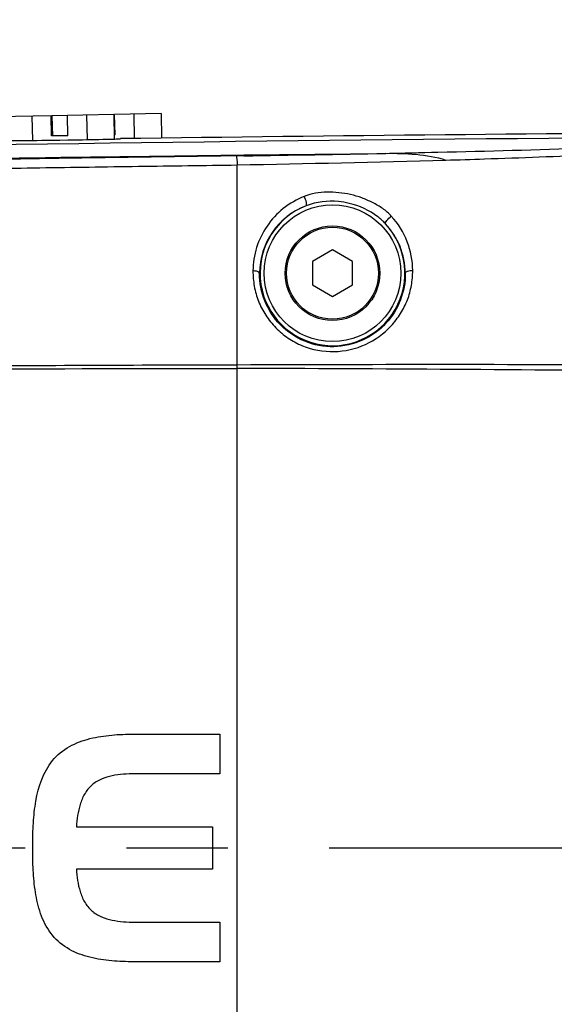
# Model space of a CAD drawing. Header units: millimetres. Extents: x 7426 to 8300, y 123 to 421.
# Tile 181 of 197: x 8141.28 to 8143.26, y 373.78 to 377.43. Entities that reach past the tile are written whole.
import ezdxf

# ---------------------------------------------------------------- set-up
doc = ezdxf.new("R2010")
doc.units = ezdxf.units.MM
doc.linetypes.add('CENTER', pattern=[0.6, 0.375, -0.075, 0.075, -0.075])
for name, color, linetype in [('中心线', 7, 'CENTER'), ('外形图', 7, 'Continuous'), ('尺寸标注', 7, 'Continuous'), ('运动范围', 7, 'Continuous')]:
    doc.layers.add(name, color=color, linetype=linetype)
doc.styles.add('微软雅黑', font='msyh.ttc')
doc.dimstyles.new('尺寸标注_1_20比例', dxfattribs={"dimtxt": 1.5, "dimasz": 1.25, "dimexe": 0.5, "dimexo": 0.4, "dimgap": 0.5, "dimtad": 1, "dimdec": 1, "dimlfac": 20, "dimdsep": 46, "dimtxsty": '微软雅黑', "dimcen": 0.09, "dimadec": 0, "dimazin": 0, "dimtp": 0.01, "dimtm": 0.01, "dimtfac": 1, "dimtdec": 1, "dimtofl": 0, "dimtmove": 0, "dimatfit": 3, "dimfxl": 1, "dimtolj": 1, "dimarcsym": 0})

# ---------------------------------------------------------------- blocks, each defined once
blk = doc.blocks.new('*D1279')
at = {"layer": 'Defpoints', "color": 0}
for p in [(8163.1407, 403.1778), (8093.7172, 293.7489), (8143.3418, 293.7489)]:
    blk.add_point(p, dxfattribs=at)
at = {"layer": '尺寸标注', "color": 0, "lineweight": -2}
for p, q in [((8162.7407, 403.1778), (8093.2172, 403.1778)), ((8093.7172, 401.9278), (8093.7172, 294.9989)), ((8142.9418, 293.7489), (8093.2172, 293.7489))]:
    blk.add_line(p, q, dxfattribs=at)
at = {"layer": '尺寸标注', "color": 0}
for points in [[(8093.9255, 401.9278), (8093.5088, 401.9278), (8093.7172, 403.1778)], [(8093.5088, 294.9989), (8093.9255, 294.9989), (8093.7172, 293.7489)]]:
    blk.add_solid(points, dxfattribs=at)
at = {"layer": '尺寸标注', "color": 0, "insert": (8092.4381, 348.4634), "char_height": 1.5, "attachment_point": 5, "rotation": 90, "style": '微软雅黑'}
blk.add_mtext('\\A1;2188.6', dxfattribs=at)

msp = doc.modelspace()

# ---------------------------------------------------------------- linework, layer by layer
at = {"layer": '中心线', "linetype": 'CENTER', "ltscale": 5}
msp.add_line((8127.4285, 374.3629), (8169.2561, 374.3629), dxfattribs=at)
at = {"layer": '外形图', "color": 7, "linetype": 'Continuous'}
for p, q in [((8141.3994, 377.0703), (8141.1094, 377.0646)), ((8141.3284, 377.0689), (8141.3301, 376.9791)), ((8141.4009, 376.9953), (8141.3994, 377.0703)), ((8141.6314, 377.0748), (8141.4023, 377.0703)), ((8141.4023, 377.0703), (8141.4038, 376.9953)), ((8141.4608, 376.9965), (8141.4594, 377.0714)), ((8141.5304, 377.0728), (8141.5322, 376.982)), ((8141.6314, 377.0748), (8141.6332, 376.9849)), ((8141.8064, 377.0783), (8141.6343, 377.0749)), ((8141.6358, 376.9999), (8141.6343, 377.0749)), ((8141.7054, 377.0763), (8141.7071, 376.986)), ((8141.8064, 377.0783), (8141.8082, 376.9872)), ((8141.4007, 376.9799), (8141.4318, 376.9804)), ((8141.4608, 376.9965), (8141.4009, 376.9953)), ((8141.4318, 376.9804), (8141.4615, 376.9808)), ((8141.6358, 376.9999), (8141.6329, 376.9998)), ((8141.4273, 376.9164), (8142.1125, 376.9254)), ((8142.1125, 376.9219), (8141.4274, 376.912)), ((8141.4356, 376.9165), (8142.6378, 376.9312)), ((8142.1126, 376.9218), (8142.0842, 376.9214)), ((8142.1125, 376.9254), (8142.6378, 376.9312)), ((8142.0883, 374.3629), (8142.0882, 376.8885)), ((8142.4407, 376.5739), (8142.3663, 376.5309)), ((8142.5152, 376.5309), (8142.4407, 376.5739)), ((8142.3663, 376.5309), (8142.3663, 376.4449)), ((8142.5152, 376.4449), (8142.5152, 376.5309)), ((8142.3663, 376.4449), (8142.4407, 376.4019)), ((8142.4407, 376.4019), (8142.5152, 376.4449)), ((8141.705, 374.7834), (8142.0237, 374.7834)), ((8142.0237, 374.7834), (8142.0237, 374.6367)), ((8142.0237, 374.6367), (8141.7088, 374.6367)), ((8141.4929, 374.441), (8141.9963, 374.441)), ((8141.9963, 374.441), (8141.9963, 374.2843)), ((8141.3312, 374.3519), (8141.3311, 374.3629)), ((8141.3312, 374.3629), (8141.3312, 374.3734)), ((8142.0882, 372.5777), (8142.0882, 374.3629)), ((8141.9963, 374.2843), (8141.4929, 374.2843)), ((8141.7088, 374.0886), (8142.0237, 374.0886)), ((8142.0237, 374.0886), (8142.0237, 373.9419)), ((8142.0237, 373.9419), (8141.705, 373.9419))]:
    msp.add_line(p, q, dxfattribs=at)
for radius in [0.253, 0.175, 0.17]:
    msp.add_circle((8142.4407, 376.4879), radius, dxfattribs=at)
for centre, radius, start, end in [((8146.603, 0.8539), 376.1641, 90.387527, 90.753518), ((8140.6367, 457.0439), 80.1685, 271.037489, 271.589201), ((8140.4959, 481.8861), 104.9767, 270.882401, 271.169113), ((8142.44, 376.486), 0.2695, 110.976, 179.608), ((8142.4407, 376.4879), 0.268, 111.2633, 42.9374), ((8142.4405, 376.4856), 0.2698, 0.485, 43.255), ((8141.8207, 223.8663), 152.2696, 89.296344, 89.899328), ((8142.8189, 193.9488), 182.2011, 89.726199, 90.22975)]:
    msp.add_arc(centre, radius, start, end, dxfattribs=at)
msp.add_open_spline([(8136.6308, 376.8488), (8139.1037, 376.941), (8141.5786, 376.9767), (8144.0532, 376.9941)], degree=3, dxfattribs=at)
for points, knots in [([(8141.2268, 376.9783), (8141.2367, 376.9784), (8141.2947, 376.9786), (8141.3526, 376.9793), (8141.4007, 376.9799)], [0, 0, 0, 0, 0.171063, 1, 1, 1, 1]), ([(8141.4615, 376.9808), (8141.4796, 376.9811), (8141.5376, 376.982), (8141.5956, 376.9831), (8141.6355, 376.9841)], [0, 0, 0, 0, 0.312759, 1, 1, 1, 1]), ([(8141.6355, 376.9841), (8141.6385, 376.9842), (8141.6436, 376.9844), (8141.6495, 376.9845), (8141.6529, 376.9847), (8141.6547, 376.9847), (8141.6554, 376.9849), (8141.6561, 376.9848), (8141.6561, 376.9849)], [0, 0, 0, 0, 0.433595, 0.746624, 0.856939, 0.936096, 0.983836, 1, 1, 1, 1]), ([(8142.6378, 376.9312), (8142.7023, 376.9326), (8142.9502, 376.938), (8143.1981, 376.9447), (8143.3815, 376.951)], [0, 0, 0, 0, 0.259978, 1, 1, 1, 1]), ([(8141.3073, 371.811), (8140.7886, 371.8186), (8140.0106, 371.8321), (8138.9734, 371.8555), (8138.1956, 371.8759), (8137.4178, 371.8996), (8136.6402, 371.9267), (8135.8626, 371.9575), (8135.2149, 371.9865), (8134.6967, 372.0118), (8134.3082, 372.0319), (8133.9197, 372.0532), (8133.5313, 372.0752), (8133.143, 372.0991), (8132.7548, 372.1252), (8132.4309, 372.142), (8132.1724, 372.1649), (8131.9794, 372.1913), (8131.7891, 372.2334), (8131.604, 372.295), (8131.4253, 372.3729), (8131.2537, 372.4657), (8131.091, 372.573), (8130.8877, 372.7348), (8130.6616, 372.9698), (8130.4439, 373.2946), (8130.2869, 373.6528), (8130.1949, 374.0329), (8130.171, 374.4233), (8130.2162, 374.8118), (8130.3285, 375.1863), (8130.5049, 375.5354), (8130.7399, 375.848), (8130.9785, 376.0703), (8131.1902, 376.2208), (8131.3586, 376.3191), (8131.5349, 376.4024), (8131.7176, 376.4707), (8131.9058, 376.5217), (8132.0982, 376.5527), (8132.2921, 376.5706), (8132.4862, 376.5846), (8132.6804, 376.5972), (8132.9392, 376.6133), (8133.2627, 376.6341), (8133.6511, 376.6573), (8134.0395, 376.6793), (8134.428, 376.7002), (8134.8166, 376.7199), (8135.3347, 376.7448), (8135.9825, 376.7733), (8136.7601, 376.8035), (8137.5377, 376.83), (8138.3155, 376.8532), (8139.0934, 376.8731), (8140.1306, 376.8959), (8140.9086, 376.9091), (8141.4273, 376.9164)], [0, 0, 0, 0, 0.062493, 0.093739, 0.124986, 0.156232, 0.187479, 0.218725, 0.249972, 0.265595, 0.281218, 0.296842, 0.312465, 0.328089, 0.343712, 0.359332, 0.367153, 0.374973, 0.382782, 0.390602, 0.398429, 0.406249, 0.414066, 0.421885, 0.43751, 0.453133, 0.468756, 0.48438, 0.500003, 0.515627, 0.53125, 0.546874, 0.562497, 0.578122, 0.58594, 0.593756, 0.601578, 0.609406, 0.617222, 0.625028, 0.63285, 0.64067, 0.648479, 0.656288, 0.671912, 0.687535, 0.703158, 0.718782, 0.734405, 0.750028, 0.781275, 0.812521, 0.843768, 0.875014, 0.906261, 0.937507, 1, 1, 1, 1]), ([(8141.4273, 376.9121), (8140.6757, 376.9012), (8139.1724, 376.8741), (8136.9181, 376.8091), (8135.0403, 376.7297), (8133.5391, 376.6476), (8132.7888, 376.6002), (8132.4139, 376.5743)], [0, 0, 0, 0, 0.25, 0.5, 0.749999, 0.874999, 1, 1, 1, 1]), ([(8142.0842, 376.9214), (8142.0851, 376.9208), (8142.0856, 376.917), (8142.0868, 376.9108), (8142.0876, 376.9005), (8142.0881, 376.8928), (8142.0883, 376.8885)], [0, 0, 0, 0, 0.092265, 0.298716, 0.608639, 1, 1, 1, 1]), ([(8142.6378, 376.9312), (8142.6752, 376.9317), (8142.75, 376.9303), (8142.8246, 376.9179), (8142.86, 376.9062)], [0, 0, 0, 0, 0.500359, 1, 1, 1, 1]), ([(8142.86, 376.9061), (8142.9076, 376.9076), (8143.0909, 376.9133), (8143.2742, 376.9203), (8143.4098, 376.9268)], [0, 0, 0, 0, 0.259623, 1, 1, 1, 1]), ([(8136.2364, 376.7454), (8136.7239, 376.7647), (8137.699, 376.799), (8139.162, 376.8385), (8140.2594, 376.8602), (8140.9911, 376.8727), (8141.3569, 376.8779), (8141.7226, 376.8834), (8141.9664, 376.8865), (8142.0883, 376.8884)], [0, 0, 0, 0, 0.250014, 0.500029, 0.750044, 0.812547, 0.875051, 0.937553, 1, 1, 1, 1]), ([(8142.3365, 376.7717), (8142.3086, 376.7608), (8142.2557, 376.7312), (8142.1955, 376.6644), (8142.1549, 376.5847), (8142.1472, 376.5256), (8142.1463, 376.4963)], [0, 0, 0, 0, 0.254083, 0.503528, 0.751343, 1, 1, 1, 1]), ([(8142.6584, 376.6987), (8142.6494, 376.7097), (8142.6269, 376.7281), (8142.5895, 376.7498), (8142.5495, 376.7674), (8142.4936, 376.7835), (8142.4351, 376.7894), (8142.3776, 376.785), (8142.3493, 376.7779), (8142.3365, 376.7717)], [0, 0, 0, 0, 0.122653, 0.248348, 0.373939, 0.500103, 0.751417, 0.877064, 1, 1, 1, 1]), ([(8142.3436, 376.7376), (8142.3448, 376.7382), (8142.3455, 376.7434), (8142.3436, 376.7544), (8142.34, 376.7649), (8142.3365, 376.7718)], [0, 0, 0, 0, 0.117723, 0.352762, 1, 1, 1, 1]), ([(8142.5026, 376.7461), (8142.4895, 376.7493), (8142.4367, 376.7583), (8142.3809, 376.7521), (8142.3436, 376.7376)], [0, 0, 0, 0, 0.251847, 1, 1, 1, 1]), ([(8142.637, 376.6704), (8142.6281, 376.6799), (8142.5894, 376.7147), (8142.5404, 376.7372), (8142.5026, 376.7461)], [0, 0, 0, 0, 0.250512, 1, 1, 1, 1]), ([(8142.637, 376.6704), (8142.636, 376.6716), (8142.6375, 376.6767), (8142.6441, 376.6861), (8142.6521, 376.6941), (8142.6584, 376.6988)], [0, 0, 0, 0, 0.121549, 0.357907, 1, 1, 1, 1]), ([(8142.7378, 376.4979), (8142.7374, 376.534), (8142.724, 376.6079), (8142.6838, 376.6717), (8142.6584, 376.6987)], [0, 0, 0, 0, 0.493173, 1, 1, 1, 1]), ([(8142.1463, 376.4963), (8142.1464, 376.4773), (8142.1495, 376.439), (8142.1652, 376.3831), (8142.1928, 376.3313), (8142.2296, 376.285), (8142.2754, 376.2464), (8142.346, 376.2084), (8142.4471, 376.1902), (8142.566, 376.2168), (8142.647, 376.2765), (8142.6938, 376.3378), (8142.7198, 376.3883), (8142.7344, 376.4425), (8142.7374, 376.4795), (8142.7378, 376.4979)], [0, 0, 0, 0, 0.06124, 0.123026, 0.185602, 0.248846, 0.312629, 0.376937, 0.50562, 0.633658, 0.758914, 0.820443, 0.880984, 0.94067, 1, 1, 1, 1]), ([(8142.7102, 376.4879), (8142.7104, 376.4916), (8142.7221, 376.4977), (8142.7314, 376.4981), (8142.7378, 376.4979)], [0, 0, 0, 0, 0.366919, 1, 1, 1, 1]), ([(8142.1706, 376.4879), (8142.1704, 376.4909), (8142.1598, 376.4956), (8142.1521, 376.4962), (8142.1463, 376.4963)], [0, 0, 0, 0, 0.349442, 1, 1, 1, 1]), ([(8142.7102, 376.4879), (8142.7105, 376.4546), (8142.6983, 376.3865), (8142.6427, 376.297), (8142.5545, 376.2332), (8142.4457, 376.2086), (8142.3353, 376.2293), (8142.2431, 376.2915), (8142.1836, 376.3826), (8142.1703, 376.4533), (8142.1706, 376.4879)], [0, 0, 0, 0, 0.117853, 0.239036, 0.364829, 0.493903, 0.623704, 0.752036, 0.877556, 1, 1, 1, 1]), ([(8142.0882, 376.1485), (8141.7474, 376.1476), (8141.0657, 376.1445), (8139.7024, 376.1338), (8137.9984, 376.1065), (8135.9541, 376.0513), (8134.5917, 376.0008), (8133.9106, 375.9718)], [0, 0, 0, 0, 0.125, 0.250001, 0.500001, 0.75, 1, 1, 1, 1]), ([(8133.919, 375.9556), (8134.5994, 375.9843), (8135.9603, 376.0366), (8138.0026, 376.0932), (8140.0453, 376.1274), (8141.4072, 376.1364), (8142.0882, 376.1357)], [0, 0, 0, 0, 0.25, 0.499999, 0.75, 1, 1, 1, 1]), ([(8141.3312, 374.3734), (8141.3311, 374.4006), (8141.3325, 374.4551), (8141.3435, 374.5622), (8141.3789, 374.6713), (8141.4649, 374.7419), (8141.5426, 374.7695), (8141.6235, 374.7816), (8141.6779, 374.7835), (8141.705, 374.7834)], [0, 0, 0, 0, 0.125259, 0.250517, 0.499029, 0.624315, 0.74954, 0.874758, 1, 1, 1, 1]), ([(8141.7088, 374.6367), (8141.6948, 374.6368), (8141.6668, 374.636), (8141.6251, 374.6306), (8141.5845, 374.6188), (8141.548, 374.5966), (8141.5214, 374.5631), (8141.5055, 374.5239), (8141.4965, 374.4828), (8141.4937, 374.4549), (8141.4929, 374.441)], [0, 0, 0, 0, 0.124909, 0.249993, 0.374967, 0.500276, 0.625014, 0.750193, 0.875077, 1, 1, 1, 1]), ([(8141.705, 373.9419), (8141.6779, 373.9418), (8141.6235, 373.9438), (8141.5426, 373.9558), (8141.4648, 373.9834), (8141.4003, 374.0366), (8141.3605, 374.1095), (8141.341, 374.1891), (8141.3324, 374.2704), (8141.3311, 374.3247), (8141.3312, 374.3519)], [0, 0, 0, 0, 0.124989, 0.249956, 0.375059, 0.499974, 0.624897, 0.750028, 0.875003, 1, 1, 1, 1]), ([(8141.4929, 374.2843), (8141.4937, 374.2704), (8141.4965, 374.2425), (8141.5054, 374.2013), (8141.5214, 374.1621), (8141.5481, 374.1287), (8141.5846, 374.1064), (8141.6251, 374.0947), (8141.6668, 374.0894), (8141.6948, 374.0885), (8141.7088, 374.0886)], [0, 0, 0, 0, 0.124912, 0.25006, 0.375044, 0.500311, 0.625103, 0.750227, 0.875106, 1, 1, 1, 1])]:
    msp.add_open_spline(points, degree=3, knots=knots, dxfattribs=at)
at = {"layer": '运动范围'}
msp.add_arc((8163.1407, 344.3629), 58.815, 350, 225, dxfattribs=at)

# ---------------------------------------------------------------- dimensions: what is measured, and where the dimension line sits
at = {"layer": '尺寸标注'}
dim = msp.add_linear_dim(base=(8093.7172, 293.7489), p1=(8163.1407, 403.1778), p2=(8143.3418, 293.7489), angle=90, dimstyle='尺寸标注_1_20比例', dxfattribs=at)
dim.commit()
dim.dimension.update_dxf_attribs({"geometry": '*D1279', "text_midpoint": (8092.4381, 348.4634)})

doc.saveas('drawing.dxf')
